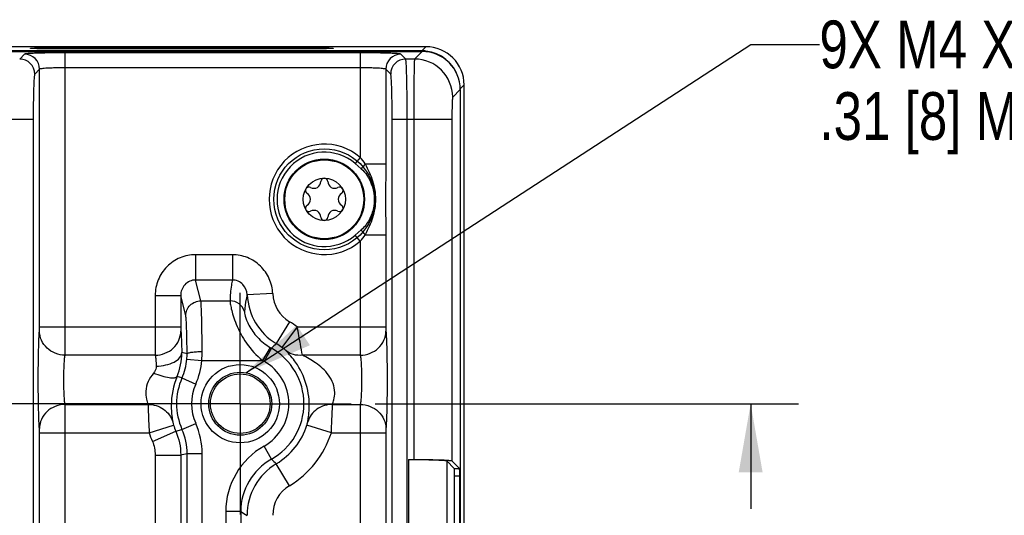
# Model space of a CAD drawing. Header units: inches. Extents: x 0 to 34, y 0 to 22.
# Tile 90 of 133: x 23.2 to 25.8, y 5.4 to 6.7. Entities that reach past the tile are written whole.
import ezdxf

# ---------------------------------------------------------------- set-up
doc = ezdxf.new("R2010")
doc.units = ezdxf.units.IN
doc.header["$LTSCALE"] = 1.87
doc.header["$MEASUREMENT"] = 0
doc.linetypes.add('CENTER', pattern=[0.6, 0.375, -0.075, 0.075, -0.075])
doc.layers.get('0').update_dxf_attribs({"linetype": 'CONTINUOUS'})
for name, color, linetype in [('02___PRT_ALL_AXES', 7, 'CONTINUOUS'), ('COSMETIC', 7, 'CONTINUOUS'), ('DETAIL', 7, 'CONTINUOUS'), ('DIMENSIONS', 7, 'CONTINUOUS')]:
    doc.layers.add(name, color=color, linetype=linetype)
doc.styles.get("Standard").update_dxf_attribs({"font": 'txt', "width": 0.8})
doc.dimstyles.new('DIMSTYLE_1', dxfattribs={"dimtxt": 0.125, "dimasz": 0.18, "dimexe": 0.125, "dimexo": 0.0625, "dimgap": 0.0625, "dimtad": 0, "dimtih": 1, "dimtoh": 1, "dimzin": 4, "dimdsep": 46, "dimtxsty": 'STANDARD', "dimblk": '_FILLED', "dimblk1": '_FILLED', "dimblk2": '_FILLED', "dimcen": 0.09, "dimadec": 0, "dimazin": 0, "dimtp": 0.001, "dimtm": 0.001, "dimtfac": 1, "dimtofl": 0, "dimtmove": 0, "dimatfit": 3, "dimldrblk": '_FILLED', "dimfxl": 1, "dimtolj": 1, "dimtzin": 4, "dimarcsym": 0})
doc.dimstyles.new('DIMSTYLE_2', dxfattribs={"dimtxt": 0.125, "dimasz": 0.18, "dimexe": 0.125, "dimexo": 0.0625, "dimgap": 0.0625, "dimtad": 0, "dimtih": 1, "dimtoh": 1, "dimzin": 4, "dimdsep": 46, "dimtxsty": 'STANDARD', "dimblk": '_FILLED', "dimblk1": '_FILLED', "dimblk2": '_FILLED', "dimcen": 0.09, "dimadec": 0, "dimazin": 0, "dimtp": 0.01, "dimtm": 0.01, "dimtfac": 1, "dimtofl": 0, "dimtmove": 0, "dimatfit": 3, "dimldrblk": '_FILLED', "dimfxl": 1, "dimtolj": 1, "dimtzin": 4, "dimarcsym": 0})
doc.dimstyles.get("Standard").update_dxf_attribs({"dimtxt": 0.125, "dimasz": 0.18, "dimexe": 0.125, "dimexo": 0.0625, "dimgap": 0.09, "dimtad": 0, "dimtih": 1, "dimtoh": 1, "dimdec": 3, "dimzin": 4, "dimdsep": 46, "dimtxsty": 'STANDARD', "dimblk": '_FILLED', "dimblk1": '_FILLED', "dimblk2": '_FILLED', "dimcen": 0.09, "dimadec": 0, "dimazin": 0, "dimtol": 1, "dimtp": 0.01, "dimtm": 0.01, "dimtfac": 1, "dimtdec": 3, "dimtofl": 0, "dimtmove": 0, "dimatfit": 3, "dimldrblk": '_FILLED', "dimfxl": 1, "dimtolj": 1, "dimtzin": 4, "dimarcsym": 0})

# ---------------------------------------------------------------- blocks, each defined once
blk = doc.blocks.new('_FILLED')
at = {"color": 0, "linetype": 'BYBLOCK'}
blk.add_solid([(0, 0), (-1, 0.174), (-1, -0.174)], dxfattribs=at)
blk = doc.blocks.new('*D9')
at = {"layer": 'DIMENSIONS', "color": 6, "linetype": 'CONTINUOUS'}
for p, q in [((24.1097, 5.7152), (25.2178, 5.7152)), ((25.0928, 5.7152), (25.0928, 5.4402)), ((25.0928, 4.9152), (25.0928, 5.1902)), ((24.1097, 4.9152), (25.2178, 4.9152))]:
    blk.add_line(p, q, dxfattribs=at)
at = {"layer": 'DIMENSIONS', "color": 6, "linetype": 'CONTINUOUS', "xscale": 0.18, "yscale": 0.18, "zscale": 0.18}
for p, rotation in [((25.0928, 5.7152), 90), ((25.0928, 4.9152), 270)]:
    blk.add_blockref('_FILLED', p, dxfattribs=dict(at, rotation=rotation))
at = {"layer": 'DIMENSIONS', "color": 6, "linetype": 'CONTINUOUS', "insert": (25.0928, 5.3777), "char_height": 0.125, "width": 1.025, "attachment_point": 2, "line_spacing_factor": 0.9}
blk.add_mtext('.80{\\Ftxt.shx;\\W1.000000;\\H0.125000; }[20.3]', dxfattribs=at)
blk = doc.blocks.new('*D21')
at = {"layer": 'DIMENSIONS', "color": 2, "linetype": 'CONTINUOUS'}
for p, q in [((24.1097, 5.7152), (25.2178, 5.7152)), ((25.0928, 5.7152), (25.0928, 5.4402)), ((25.0928, 4.9152), (25.0928, 5.1902)), ((24.1097, 4.9152), (25.2178, 4.9152))]:
    blk.add_line(p, q, dxfattribs=at)
at = {"layer": 'DIMENSIONS', "color": 2, "linetype": 'CONTINUOUS', "xscale": 0.18, "yscale": 0.18, "zscale": 0.18}
for p, rotation in [((25.0928, 5.7152), 90), ((25.0928, 4.9152), 270)]:
    blk.add_blockref('_FILLED', p, dxfattribs=dict(at, rotation=rotation))
at = {"layer": 'DIMENSIONS', "color": 2, "linetype": 'CONTINUOUS', "insert": (25.0928, 5.3777), "char_height": 0.125, "width": 1.025, "attachment_point": 2, "line_spacing_factor": 0.9}
blk.add_mtext('.80{\\Ftxt.shx;\\W1.000000;\\H0.125000; }[20.3]', dxfattribs=at)

msp = doc.modelspace()

# ---------------------------------------------------------------- linework, layer by layer
at = {"color": 7, "linetype": 'CONTINUOUS'}
for p, q in [((24.2428, 6.6497), (15.4209, 6.6497)), ((24.232, 6.6389), (24.2428, 6.6497)), ((12.5547, 6.6373), (24.2326, 6.6373)), ((24.232, 6.6389), (15.4207, 6.6389)), ((23.1922, 6.6302), (23.1795, 6.6175)), ((24.0708, 6.6338), (23.2985, 6.6338)), ((23.2985, 5.9164), (23.2985, 6.6338)), ((23.3085, 6.6473), (23.8991, 6.6473)), ((23.3085, 6.6473), (23.3085, 6.6438)), ((23.8991, 6.6438), (23.3085, 6.6438)), ((23.8991, 6.6473), (23.8991, 6.6438)), ((24.0708, 6.6338), (24.0708, 6.3599)), ((24.1898, 6.6175), (24.1771, 6.6302)), ((24.2326, 6.6373), (24.2128, 6.6175)), ((24.232, 6.6373), (24.232, 6.6389)), ((24.2128, 6.6175), (24.1898, 6.6175)), ((23.2316, 6.5909), (23.2188, 6.5781)), ((23.2316, 5.9164), (23.2316, 6.5909)), ((24.0708, 6.5945), (23.2985, 6.5945)), ((24.1505, 6.5781), (24.1377, 6.5909)), ((24.1377, 6.5909), (24.1377, 6.3432)), ((24.3323, 6.5392), (24.3428, 6.5497)), ((24.3428, 3.2807), (24.3428, 6.5497)), ((24.3326, 6.5373), (24.3128, 6.5175)), ((24.3326, 6.5373), (24.3326, 3.293)), ((23.0744, 6.4601), (23.2148, 6.4601)), ((23.2148, 6.4601), (23.2148, 3.3703)), ((24.1544, 6.4601), (24.3108, 6.4601)), ((24.1544, 3.3703), (24.1544, 6.4601)), ((24.1938, 3.3703), (24.1938, 6.4601)), ((24.2109, 6.4601), (24.2109, 5.5692)), ((24.3108, 6.4601), (24.3108, 5.5658)), ((24.0708, 6.3599), (24.0572, 6.3441)), ((24.0572, 6.3441), (24.0737, 6.33)), ((24.084, 6.3432), (24.1377, 6.3432)), ((24.1377, 6.3432), (24.1373, 6.2502)), ((24.1373, 6.2502), (24.1377, 6.1571)), ((24.0737, 6.1704), (24.0572, 6.1563)), ((24.0708, 6.1404), (24.0572, 6.1563)), ((24.0708, 6.1404), (24.0708, 5.9164)), ((24.084, 6.1571), (24.1377, 6.1571)), ((24.1377, 6.1571), (24.1377, 5.9164)), ((23.7361, 6.1053), (23.6399, 6.1053)), ((23.6399, 6.1053), (23.6399, 6.039)), ((23.7361, 6.1053), (23.7361, 6.039)), ((23.7361, 6.039), (23.6399, 6.039)), ((23.6535, 5.9844), (23.6399, 6.039)), ((23.5341, 5.9984), (23.601, 5.9984)), ((23.5341, 5.9984), (23.5341, 5.9164)), ((23.601, 5.9984), (23.601, 5.9164)), ((23.6141, 5.9454), (23.601, 5.9984)), ((23.6535, 5.9844), (23.73, 5.9844)), ((23.8419, 6.0033), (23.775, 6.0002)), ((23.8857, 5.9298), (23.8512, 5.8724)), ((23.2313, 5.9052), (23.2316, 5.9164)), ((23.2316, 5.9164), (23.601, 5.9164)), ((23.2982, 5.8421), (23.2985, 5.9164)), ((23.9057, 5.9164), (23.8659, 5.8626)), ((23.9057, 5.9164), (24.1377, 5.9164)), ((23.8353, 5.8623), (23.8153, 5.8285)), ((23.8385, 5.8605), (23.8192, 5.8262)), ((23.5344, 5.8421), (23.2982, 5.8421)), ((23.6177, 5.846), (23.6037, 5.8489)), ((23.6171, 5.832), (23.6563, 5.8285)), ((23.6563, 5.8285), (23.8153, 5.8285)), ((24.0711, 5.8421), (23.9193, 5.8421)), ((23.6043, 5.7825), (23.5914, 5.7865)), ((23.6043, 5.7825), (23.6403, 5.7666)), ((23.2982, 5.7133), (23.5154, 5.7133)), ((23.9982, 5.7133), (24.0711, 5.7133)), ((24.0711, 5.7133), (24.0708, 5.639)), ((23.5184, 5.639), (23.5821, 5.6594)), ((23.5882, 5.6429), (23.6043, 5.6479)), ((23.6043, 5.6479), (23.6403, 5.6638)), ((23.9952, 5.639), (23.9315, 5.6594)), ((24.138, 5.6501), (24.1377, 5.639)), ((23.2316, 5.639), (23.5184, 5.639)), ((23.2316, 4.1914), (23.2316, 5.639)), ((23.2985, 4.1914), (23.2985, 5.639)), ((23.5268, 5.6166), (23.5882, 5.6429)), ((23.9952, 5.639), (24.1377, 5.639)), ((24.0708, 5.639), (24.0708, 4.1914)), ((24.1377, 5.639), (24.1377, 4.1914)), ((23.8385, 5.5699), (23.8192, 5.6042)), ((23.5341, 5.5809), (23.601, 5.5809)), ((23.5341, 5.5809), (23.5341, 5.0494)), ((23.601, 5.5809), (23.601, 5.0494)), ((23.6177, 5.5844), (23.657, 5.5844)), ((23.6177, 5.046), (23.6177, 5.5844)), ((23.657, 5.046), (23.657, 5.5844)), ((24.1971, 5.5692), (24.1971, 4.2612)), ((24.1971, 5.5692), (24.2109, 5.5692)), ((23.8857, 5.5006), (23.8512, 5.558)), ((24.3171, 5.5458), (24.2971, 5.5658)), ((24.2971, 5.5658), (24.2971, 4.2646)), ((24.3108, 5.5658), (24.3309, 5.5458)), ((24.3171, 5.5458), (24.3309, 5.5458)), ((24.3177, 5.5261), (24.3315, 5.5261)), ((24.3177, 4.3043), (24.3177, 5.5261)), ((24.3315, 4.3043), (24.3315, 5.5261)), ((23.7581, 5.4326), (23.7188, 5.4326)), ((23.7188, 5.4326), (23.7188, 5.1977)), ((23.7581, 5.4326), (23.7581, 5.1977))]:
    msp.add_line(p, q, dxfattribs=at)
for centre, radius in [((23.9768, 6.2502), 0.1053), ((23.9768, 6.2502), 0.1033), ((23.9768, 6.2502), 0.0555), ((23.7568, 5.7152), 0.1025), ((23.7568, 5.7152), 0.0824), ((23.7568, 5.7152), 0.0779)]:
    msp.add_circle(centre, radius, dxfattribs=at)
for centre, radius, start, end in [((24.2428, 6.5497), 0.1, 0.0041, 89.9967), ((23.1922, 6.5908), 0.0394, 0.0842, 89.9158), ((24.1771, 6.5908), 0.0394, 90.0842, 179.9158), ((24.232, 6.5388), 0.1001, 84.0009, 89.995), ((24.232, 6.5389), 0.1, 17.522, 83.9996), ((23.1794, 6.5781), 0.0394, 0.0842, 89.9158), ((24.1899, 6.5781), 0.0394, 90.0842, 179.9158), ((24.2127, 6.5174), 0.1001, 0.0838, 89.9162), ((23.9768, 6.2502), 0.1445, 49.4103, 310.5894), ((23.9768, 6.2502), 0.1236, 49.4107, 310.5893), ((23.3823, 5.8026), 0.8858, 37.6142, 38.9901), ((23.9496, 6.2972), 0.0181, 241.6303, 358.3697), ((23.9768, 6.2965), 0.00906, 1.6303, 178.3697), ((24.004, 6.2972), 0.0181, 181.6303, 298.3697), ((23.9367, 6.2733), 0.00906, 61.6303, 238.3697), ((23.9225, 6.2502), 0.0181, 301.6303, 58.3697), ((24.0169, 6.2733), 0.00906, 301.6303, 118.3697), ((24.0311, 6.2502), 0.0181, 121.6303, 238.3697), ((23.9367, 6.2271), 0.00906, 121.6303, 298.3697), ((23.9496, 6.2032), 0.0181, 1.6303, 118.3697), ((24.004, 6.2032), 0.0181, 61.6303, 178.3697), ((24.0169, 6.2271), 0.00906, 241.6303, 58.3697), ((23.9768, 6.2039), 0.00906, 181.6303, 358.3697), ((23.3586, 6.7165), 0.916, 321.0326, 322.3631), ((23.9323, 6.0074), 0.1575, 182.6098, 239.0002), ((23.9323, 6.0074), 0.0905, 182.5962, 239.0149), ((23.7568, 5.7152), 0.2503, 53.5019, 59.0166), ((23.3267, 5.8505), 0.3303, 356.1726, 0.2241), ((23.9157, 5.9981), 0.1578, 239.3757, 240.6843), ((24.2144, 5.4699), 0.5422, 132.0591, 133.9058), ((23.7568, 5.7152), 0.1667, 299.3297, 60.6758), ((23.7568, 5.7152), 0.1834, 53.5019, 59.0166), ((23.449, 5.847), 0.1547, 336.9709, 0.7003), ((23.4594, 5.8462), 0.1583, 336.2558, 354.8372), ((23.4708, 5.845), 0.1468, 354.9006, 0.3792), ((23.4591, 5.8463), 0.198, 336.2583, 354.838), ((23.9161, 5.9987), 0.1978, 239.3674, 240.6725), ((23.7568, 5.7152), 0.1273, 299.3242, 60.6758), ((23.7568, 5.7152), 0.1667, 156.1998, 203.8002), ((23.7568, 5.7152), 0.1273, 156.1998, 203.8002), ((23.7568, 5.7152), 0.1834, 197.7258, 203.2005), ((23.7568, 5.7152), 0.1834, 300.9834, 342.2742), ((23.7568, 5.7152), 0.2503, 197.7258, 203.2005), ((23.7568, 5.7152), 0.2503, 300.9834, 342.2742), ((23.9155, 5.4326), 0.1967, 119.3241, 180.0001), ((22.9441, 8.7786), 3.2644, 281.609, 281.9089), ((23.9155, 5.4327), 0.1573, 119.3053, 180.0136), ((24.2148, 5.9601), 0.5421, 226.044, 227.8903), ((23.9323, 5.423), 0.1575, 120.9998, 179.9836), ((23.9323, 5.423), 0.0905, 120.9855, 179.998), ((24.431, 6.5828), 1.3326, 239.6717, 240.5013)]:
    msp.add_arc(centre, radius, start, end, dxfattribs=at)
for centre, major_axis, ratio, start_param, end_param in [((24.2325, 6.5372), (0.0708, 0.0708), 0.998783, -0.784789, 0.784789), ((24.3171, 5.5261), (0, 0.0197), 0.034921, -1.570796, -0.034907), ((24.3308, 5.5261), (0, 0.0197), 0.034921, -1.570796, -0.034907)]:
    msp.add_ellipse(centre, major_axis=major_axis, ratio=ratio, start_param=start_param, end_param=end_param, dxfattribs=at)
for points, knots in [([(23.2985, 6.6338), (23.2852, 6.6338), (23.2659, 6.6337), (23.2413, 6.6332), (23.2255, 6.6328), (23.2125, 6.6323), (23.2035, 6.6318), (23.198, 6.6313), (23.1952, 6.631), (23.1934, 6.6307), (23.1924, 6.6304), (23.1922, 6.6302)], [0, 0, 0, 0, 0.374119, 0.543968, 0.693877, 0.818356, 0.912859, 0.947756, 0.973996, 0.991383, 1, 1, 1, 1]), ([(23.2079, 6.6455), (23.2079, 6.6456), (23.2084, 6.6457), (23.2088, 6.6458), (23.2097, 6.6459), (23.2107, 6.646), (23.2125, 6.6461), (23.2154, 6.6462), (23.2195, 6.6464), (23.2246, 6.6465), (23.2304, 6.6467), (23.2397, 6.6468), (23.2529, 6.647), (23.2702, 6.6472), (23.289, 6.6473), (23.302, 6.6473), (23.3085, 6.6473)], [0, 0, 0, 0, 0.003636, 0.008994, 0.016773, 0.026965, 0.03955, 0.071776, 0.113136, 0.163228, 0.221576, 0.287618, 0.439913, 0.614301, 0.804287, 1, 1, 1, 1]), ([(23.3085, 6.6438), (23.3021, 6.6438), (23.2894, 6.6438), (23.271, 6.6439), (23.2564, 6.644), (23.2455, 6.6442), (23.2383, 6.6443), (23.2317, 6.6444), (23.2258, 6.6446), (23.2207, 6.6447), (23.2164, 6.6448), (23.2134, 6.645), (23.2114, 6.6451), (23.2102, 6.6452), (23.2093, 6.6453), (23.2087, 6.6453), (23.2082, 6.6454), (23.208, 6.6455), (23.2079, 6.6455)], [0, 0, 0, 0, 0.191597, 0.377824, 0.549417, 0.627753, 0.700256, 0.766188, 0.824878, 0.875779, 0.918432, 0.95244, 0.966098, 0.977483, 0.98657, 0.993345, 0.997804, 1, 1, 1, 1]), ([(23.8991, 6.6473), (23.9056, 6.6473), (23.9186, 6.6473), (23.9374, 6.6472), (23.9547, 6.647), (23.9679, 6.6468), (23.9772, 6.6467), (23.983, 6.6465), (23.988, 6.6464), (23.9922, 6.6462), (23.9951, 6.6461), (23.9969, 6.646), (23.9979, 6.6459), (23.9988, 6.6458), (23.9992, 6.6457), (23.9997, 6.6456), (23.9997, 6.6455)], [0, 0, 0, 0, 0.195826, 0.385808, 0.560148, 0.712431, 0.778462, 0.836799, 0.886882, 0.928236, 0.960456, 0.97304, 0.98323, 0.991008, 0.996364, 1, 1, 1, 1]), ([(23.9997, 6.6455), (23.9996, 6.6455), (23.9994, 6.6454), (23.9989, 6.6453), (23.9983, 6.6453), (23.9974, 6.6452), (23.9962, 6.6451), (23.9942, 6.645), (23.9912, 6.6448), (23.9869, 6.6447), (23.9818, 6.6446), (23.9759, 6.6444), (23.9693, 6.6443), (23.962, 6.6442), (23.9512, 6.644), (23.9366, 6.6439), (23.9182, 6.6438), (23.9055, 6.6438), (23.8991, 6.6438)], [0, 0, 0, 0, 0.002196, 0.006656, 0.013431, 0.02252, 0.033907, 0.047568, 0.081581, 0.12424, 0.17515, 0.233851, 0.299794, 0.372301, 0.450644, 0.622288, 0.808515, 1, 1, 1, 1]), ([(24.1771, 6.6302), (24.1768, 6.6304), (24.1759, 6.6307), (24.1741, 6.631), (24.1713, 6.6313), (24.1658, 6.6318), (24.1568, 6.6323), (24.1438, 6.6328), (24.128, 6.6332), (24.1034, 6.6337), (24.0841, 6.6338), (24.0708, 6.6338)], [0, 0, 0, 0, 0.008597, 0.025964, 0.052179, 0.087061, 0.18149, 0.305911, 0.455827, 0.625676, 1, 1, 1, 1]), ([(24.1938, 6.4601), (24.1938, 6.4798), (24.1936, 6.5084), (24.1932, 6.5448), (24.1927, 6.5682), (24.1921, 6.5875), (24.1916, 6.6008), (24.191, 6.609), (24.1907, 6.6131), (24.1903, 6.6157), (24.1901, 6.6171), (24.1898, 6.6175)], [0, 0, 0, 0, 0.374557, 0.544517, 0.694523, 0.819012, 0.913444, 0.948288, 0.97443, 0.991671, 1, 1, 1, 1]), ([(24.2128, 6.6175), (24.2127, 6.6171), (24.2126, 6.6157), (24.2123, 6.6113), (24.2121, 6.6022), (24.2117, 6.5875), (24.2114, 6.5681), (24.2112, 6.5448), (24.211, 6.5083), (24.2109, 6.4798), (24.2109, 6.4601)], [0, 0, 0, 0, 0.008046, 0.025167, 0.086064, 0.180503, 0.305051, 0.455146, 0.625212, 1, 1, 1, 1]), ([(23.2188, 6.5781), (23.2186, 6.5779), (23.2183, 6.5768), (23.218, 6.5749), (23.2176, 6.5718), (23.2171, 6.5657), (23.2165, 6.5557), (23.2159, 6.5411), (23.2155, 6.5236), (23.215, 6.4963), (23.2148, 6.4748), (23.2148, 6.4601)], [0, 0, 0, 0, 0.008604, 0.025967, 0.052176, 0.087054, 0.181481, 0.305903, 0.455824, 0.625684, 1, 1, 1, 1]), ([(23.2985, 6.5945), (23.2901, 6.5945), (23.2779, 6.5943), (23.2624, 6.5939), (23.2525, 6.5935), (23.2443, 6.5929), (23.2379, 6.5924), (23.2342, 6.5917), (23.2319, 6.5914), (23.2316, 6.5909)], [0, 0, 0, 0, 0.373447, 0.54299, 0.692643, 0.816964, 0.91148, 0.97293, 1, 1, 1, 1]), ([(24.1377, 6.5909), (24.1374, 6.5914), (24.1351, 6.5917), (24.1313, 6.5924), (24.125, 6.5929), (24.1168, 6.5935), (24.1068, 6.5939), (24.0913, 6.5943), (24.0792, 6.5945), (24.0708, 6.5945)], [0, 0, 0, 0, 0.027052, 0.088466, 0.182908, 0.307182, 0.456838, 0.626375, 1, 1, 1, 1]), ([(24.1544, 6.4601), (24.1544, 6.4748), (24.1543, 6.4963), (24.1538, 6.5236), (24.1533, 6.5411), (24.1528, 6.5557), (24.1522, 6.5657), (24.1517, 6.5718), (24.1513, 6.5749), (24.1509, 6.5768), (24.1507, 6.5779), (24.1505, 6.5781)], [0, 0, 0, 0, 0.374316, 0.544176, 0.694097, 0.818519, 0.912946, 0.947824, 0.974033, 0.991396, 1, 1, 1, 1]), ([(24.3128, 6.5175), (24.3124, 6.5172), (24.3124, 6.5153), (24.3119, 6.512), (24.3117, 6.5066), (24.3114, 6.4995), (24.3111, 6.491), (24.3109, 6.4777), (24.3108, 6.4673), (24.3108, 6.4601)], [0, 0, 0, 0, 0.025848, 0.086935, 0.181374, 0.305812, 0.455752, 0.625635, 1, 1, 1, 1]), ([(24.084, 6.3432), (24.083, 6.3421), (24.0794, 6.3378), (24.076, 6.3333), (24.0737, 6.33)], [0, 0, 0, 0, 0.275539, 1, 1, 1, 1]), ([(24.084, 6.3432), (24.0874, 6.3358), (24.0949, 6.3213), (24.1066, 6.291), (24.1106, 6.2664), (24.1106, 6.2502)], [0, 0, 0, 0, 0.250379, 0.500788, 1, 1, 1, 1]), ([(24.0737, 6.33), (24.0793, 6.3252), (24.0986, 6.3026), (24.1075, 6.2722), (24.1075, 6.2502)], [0, 0, 0, 0, 0.251081, 1, 1, 1, 1]), ([(24.1075, 6.2502), (24.1075, 6.2428), (24.1057, 6.2241), (24.0957, 6.1959), (24.0821, 6.1776), (24.0737, 6.1704)], [0, 0, 0, 0, 0.25114, 0.626815, 1, 1, 1, 1]), ([(24.1106, 6.2502), (24.1106, 6.234), (24.1066, 6.2094), (24.0949, 6.179), (24.0874, 6.1646), (24.084, 6.1571)], [0, 0, 0, 0, 0.499215, 0.749622, 1, 1, 1, 1]), ([(24.084, 6.1571), (24.083, 6.1583), (24.0794, 6.1626), (24.076, 6.167), (24.0737, 6.1704)], [0, 0, 0, 0, 0.275543, 1, 1, 1, 1]), ([(23.6399, 6.1053), (23.6261, 6.1053), (23.5981, 6.0997), (23.5629, 6.0758), (23.5395, 6.0402), (23.5341, 6.0123), (23.5341, 5.9984)], [0, 0, 0, 0, 0.250003, 0.499951, 0.749924, 1, 1, 1, 1]), ([(23.8419, 6.0033), (23.8412, 6.0167), (23.8349, 6.0436), (23.8112, 6.0774), (23.7767, 6.1), (23.7495, 6.1053), (23.7361, 6.1053)], [0, 0, 0, 0, 0.25007, 0.500045, 0.750002, 1, 1, 1, 1]), ([(23.6399, 6.039), (23.6347, 6.039), (23.6241, 6.0369), (23.6111, 6.0275), (23.6027, 6.014), (23.6009, 6.0036), (23.601, 5.9984)], [0, 0, 0, 0, 0.252287, 0.503673, 0.752857, 1, 1, 1, 1]), ([(23.7361, 6.039), (23.7351, 6.0345), (23.7317, 6.0165), (23.73, 5.9981), (23.73, 5.9844)], [0, 0, 0, 0, 0.252607, 1, 1, 1, 1]), ([(23.775, 6.0002), (23.7747, 6.0101), (23.7683, 6.0255), (23.7514, 6.037), (23.7411, 6.039), (23.7361, 6.039)], [0, 0, 0, 0, 0.492098, 0.745562, 1, 1, 1, 1]), ([(23.6141, 5.9454), (23.6142, 5.9554), (23.6227, 5.9761), (23.6435, 5.9844), (23.6535, 5.9844)], [0, 0, 0, 0, 0.498388, 1, 1, 1, 1]), ([(23.657, 5.8518), (23.6569, 5.8678), (23.6567, 5.8973), (23.6561, 5.9366), (23.6549, 5.9648), (23.6544, 5.9795), (23.6535, 5.9844)], [0, 0, 0, 0, 0.361053, 0.6673, 0.88772, 1, 1, 1, 1]), ([(23.7678, 5.9563), (23.7655, 5.9642), (23.7553, 5.9789), (23.7383, 5.9844), (23.73, 5.9844)], [0, 0, 0, 0, 0.498595, 1, 1, 1, 1]), ([(23.73, 5.9844), (23.73, 5.9819), (23.731, 5.975), (23.7335, 5.962), (23.7384, 5.944), (23.7495, 5.9129), (23.772, 5.8708), (23.7991, 5.8412), (23.8153, 5.8285)], [0, 0, 0, 0, 0.040797, 0.114538, 0.21847, 0.348261, 0.660063, 1, 1, 1, 1]), ([(23.775, 6.0002), (23.7741, 5.9966), (23.7706, 5.9821), (23.7685, 5.9674), (23.7678, 5.9563)], [0, 0, 0, 0, 0.253218, 1, 1, 1, 1]), ([(23.7678, 5.9563), (23.7677, 5.9549), (23.7683, 5.951), (23.77, 5.9435), (23.7736, 5.9329), (23.7825, 5.9134), (23.8014, 5.8869), (23.8229, 5.8696), (23.8353, 5.8623)], [0, 0, 0, 0, 0.034911, 0.098605, 0.192389, 0.316525, 0.6379, 1, 1, 1, 1]), ([(23.6177, 5.846), (23.6176, 5.858), (23.6173, 5.8801), (23.6167, 5.9096), (23.6156, 5.9307), (23.615, 5.9418), (23.6141, 5.9454)], [0, 0, 0, 0, 0.360899, 0.66702, 0.88744, 1, 1, 1, 1]), ([(23.2313, 5.6501), (23.2306, 5.6566), (23.2298, 5.6731), (23.2284, 5.7156), (23.2279, 5.7777), (23.2284, 5.8398), (23.2298, 5.8823), (23.2306, 5.8987), (23.2313, 5.9052)], [0, 0, 0, 0, 0.076843, 0.193551, 0.5, 0.806448, 0.923156, 1, 1, 1, 1]), ([(23.2982, 5.8421), (23.2895, 5.8422), (23.2722, 5.8456), (23.2502, 5.8595), (23.2351, 5.8804), (23.2314, 5.8971), (23.2313, 5.9052)], [0, 0, 0, 0, 0.256111, 0.509215, 0.756946, 1, 1, 1, 1]), ([(23.5341, 5.9164), (23.5341, 5.9084), (23.5341, 5.8836), (23.5341, 5.8589), (23.5344, 5.8421)], [0, 0, 0, 0, 0.321742, 1, 1, 1, 1]), ([(23.5344, 5.8421), (23.543, 5.8422), (23.5603, 5.8455), (23.5824, 5.8595), (23.5974, 5.8804), (23.6012, 5.8971), (23.6013, 5.9052)], [0, 0, 0, 0, 0.256111, 0.509215, 0.756946, 1, 1, 1, 1]), ([(23.601, 5.9164), (23.601, 5.9152), (23.601, 5.9115), (23.601, 5.9078), (23.6013, 5.9052)], [0, 0, 0, 0, 0.321678, 1, 1, 1, 1]), ([(23.6013, 5.9052), (23.602, 5.8979), (23.6029, 5.8791), (23.6035, 5.8603), (23.6037, 5.8489)], [0, 0, 0, 0, 0.393475, 1, 1, 1, 1]), ([(23.9193, 5.8421), (23.9178, 5.8518), (23.9134, 5.8765), (23.9088, 5.9013), (23.9057, 5.9164)], [0, 0, 0, 0, 0.388627, 1, 1, 1, 1]), ([(24.0708, 5.9164), (24.0708, 5.9084), (24.0709, 5.8836), (24.0708, 5.8589), (24.0711, 5.8421)], [0, 0, 0, 0, 0.321742, 1, 1, 1, 1]), ([(24.0711, 5.8421), (24.0797, 5.8422), (24.097, 5.8455), (24.1191, 5.8595), (24.1342, 5.8804), (24.1379, 5.8971), (24.138, 5.9052)], [0, 0, 0, 0, 0.256111, 0.509215, 0.756946, 1, 1, 1, 1]), ([(24.1377, 5.9164), (24.1377, 5.9152), (24.1378, 5.9115), (24.1377, 5.9078), (24.138, 5.9052)], [0, 0, 0, 0, 0.321678, 1, 1, 1, 1]), ([(24.138, 5.9052), (24.1386, 5.8987), (24.1395, 5.8823), (24.1409, 5.8398), (24.1414, 5.7777), (24.1409, 5.7156), (24.1395, 5.6731), (24.1386, 5.6566), (24.138, 5.6501)], [0, 0, 0, 0, 0.076844, 0.193552, 0.5, 0.806449, 0.923156, 1, 1, 1, 1]), ([(23.6177, 5.846), (23.6178, 5.8465), (23.619, 5.8474), (23.6229, 5.8489), (23.631, 5.8504), (23.6429, 5.8515), (23.6521, 5.8518), (23.657, 5.8518)], [0, 0, 0, 0, 0.03683, 0.101852, 0.320175, 0.634639, 1, 1, 1, 1]), ([(23.8758, 5.8544), (23.8753, 5.8549), (23.8722, 5.8578), (23.8688, 5.8605), (23.8659, 5.8626)], [0, 0, 0, 0, 0.15909, 1, 1, 1, 1]), ([(23.9336, 5.6675), (23.9342, 5.6718), (23.9359, 5.6831), (23.9389, 5.716), (23.9331, 5.7666), (23.9082, 5.8185), (23.8851, 5.8448), (23.8758, 5.8544)], [0, 0, 0, 0, 0.064043, 0.167789, 0.486594, 0.802054, 1, 1, 1, 1]), ([(23.9193, 5.8421), (23.9115, 5.8412), (23.8957, 5.8423), (23.8816, 5.8496), (23.8758, 5.8544)], [0, 0, 0, 0, 0.508595, 1, 1, 1, 1]), ([(23.2982, 5.7133), (23.2975, 5.7166), (23.2967, 5.7249), (23.2953, 5.7463), (23.2948, 5.7777), (23.2953, 5.8091), (23.2967, 5.8305), (23.2975, 5.8388), (23.2982, 5.8421)], [0, 0, 0, 0, 0.077147, 0.193831, 0.500016, 0.806192, 0.922866, 1, 1, 1, 1]), ([(23.5344, 5.8421), (23.5351, 5.8384), (23.536, 5.8289), (23.5366, 5.8194), (23.5368, 5.8136)], [0, 0, 0, 0, 0.394329, 1, 1, 1, 1]), ([(23.5368, 5.8136), (23.5453, 5.8138), (23.5613, 5.8156), (23.5825, 5.8228), (23.5982, 5.8335), (23.6034, 5.8441), (23.6037, 5.8489)], [0, 0, 0, 0, 0.312522, 0.593943, 0.822149, 1, 1, 1, 1]), ([(23.9982, 5.7133), (23.9995, 5.7174), (24.003, 5.7275), (24.0053, 5.7461), (24.001, 5.7687), (23.9891, 5.7901), (23.9727, 5.8079), (23.9497, 5.826), (23.9312, 5.8361), (23.9193, 5.8421)], [0, 0, 0, 0, 0.076086, 0.190962, 0.331338, 0.479595, 0.624013, 0.761568, 1, 1, 1, 1]), ([(24.0711, 5.8421), (24.0717, 5.8388), (24.0726, 5.8305), (24.074, 5.8091), (24.0745, 5.7777), (24.074, 5.7463), (24.0726, 5.7249), (24.0717, 5.7166), (24.0711, 5.7133)], [0, 0, 0, 0, 0.077134, 0.193809, 0.499986, 0.806171, 0.922854, 1, 1, 1, 1]), ([(23.5368, 5.8136), (23.5369, 5.8121), (23.5365, 5.8055), (23.5332, 5.7993), (23.53, 5.7955)], [0, 0, 0, 0, 0.237024, 1, 1, 1, 1]), ([(23.53, 5.7955), (23.5243, 5.7887), (23.5145, 5.7738), (23.5083, 5.7495), (23.5102, 5.7289), (23.514, 5.7177), (23.5154, 5.7133)], [0, 0, 0, 0, 0.303681, 0.597445, 0.840418, 1, 1, 1, 1]), ([(23.53, 5.7955), (23.5371, 5.7927), (23.5504, 5.788), (23.569, 5.7838), (23.582, 5.7823), (23.5901, 5.7843), (23.5914, 5.7865)], [0, 0, 0, 0, 0.359863, 0.664576, 0.881039, 1, 1, 1, 1]), ([(23.5914, 5.7865), (23.5813, 5.7624), (23.5746, 5.7268), (23.5772, 5.6867), (23.5793, 5.6727), (23.58, 5.6675)], [0, 0, 0, 0, 0.64894, 0.869536, 1, 1, 1, 1]), ([(23.2982, 5.7133), (23.2895, 5.7132), (23.2722, 5.7098), (23.2502, 5.6959), (23.2351, 5.675), (23.2314, 5.6583), (23.2313, 5.6501)], [0, 0, 0, 0, 0.256111, 0.509215, 0.756946, 1, 1, 1, 1]), ([(23.2985, 5.639), (23.2985, 5.647), (23.2984, 5.6717), (23.2984, 5.6965), (23.2982, 5.7133)], [0, 0, 0, 0, 0.321753, 1, 1, 1, 1]), ([(23.5154, 5.7133), (23.5296, 5.7136), (23.5585, 5.7054), (23.5763, 5.6807), (23.58, 5.6675)], [0, 0, 0, 0, 0.509031, 1, 1, 1, 1]), ([(23.5154, 5.7133), (23.5155, 5.7095), (23.5163, 5.6847), (23.5174, 5.66), (23.5184, 5.639)], [0, 0, 0, 0, 0.153484, 1, 1, 1, 1]), ([(23.9982, 5.7133), (23.984, 5.7136), (23.9551, 5.7054), (23.9374, 5.6807), (23.9336, 5.6675)], [0, 0, 0, 0, 0.509029, 1, 1, 1, 1]), ([(23.9952, 5.639), (23.9956, 5.647), (23.9967, 5.6717), (23.9978, 5.6965), (23.9982, 5.7133)], [0, 0, 0, 0, 0.321685, 1, 1, 1, 1]), ([(24.0711, 5.7133), (24.0797, 5.7132), (24.097, 5.7098), (24.1191, 5.6959), (24.1342, 5.675), (24.1379, 5.6583), (24.138, 5.6501)], [0, 0, 0, 0, 0.256111, 0.509215, 0.756946, 1, 1, 1, 1]), ([(23.2316, 5.639), (23.2316, 5.6402), (23.2315, 5.6439), (23.2315, 5.6476), (23.2313, 5.6501)], [0, 0, 0, 0, 0.321678, 1, 1, 1, 1]), ([(23.58, 5.6675), (23.58, 5.6672), (23.5806, 5.6644), (23.5814, 5.6617), (23.5821, 5.6594)], [0, 0, 0, 0, 0.131764, 1, 1, 1, 1]), ([(23.9315, 5.6594), (23.9318, 5.6603), (23.9326, 5.663), (23.9334, 5.6657), (23.9336, 5.6675)], [0, 0, 0, 0, 0.357236, 1, 1, 1, 1]), ([(24.2097, 5.5692), (24.2208, 5.5691), (24.2369, 5.5689), (24.2573, 5.5685), (24.2702, 5.5681), (24.2807, 5.5676), (24.2888, 5.5672), (24.2937, 5.5664), (24.2965, 5.5663), (24.2971, 5.5658)], [0, 0, 0, 0, 0.380624, 0.550924, 0.699629, 0.821983, 0.914476, 0.974297, 1, 1, 1, 1]), ([(24.2097, 5.5692), (24.2223, 5.5692), (24.2407, 5.5691), (24.2641, 5.5687), (24.2791, 5.5683), (24.2915, 5.5678), (24.3001, 5.5673), (24.3054, 5.5668), (24.308, 5.5665), (24.3097, 5.5662), (24.3106, 5.566), (24.3108, 5.5658)], [0, 0, 0, 0, 0.373532, 0.543403, 0.693432, 0.818132, 0.912781, 0.947742, 0.973992, 0.99139, 1, 1, 1, 1])]:
    msp.add_open_spline(points, degree=3, knots=knots, dxfattribs=at)
for points in [[(23.6177, 5.5844), (23.6177, 5.6061), (23.613, 5.6281), (23.6043, 5.6479)], [(23.657, 5.5844), (23.657, 5.6115), (23.6512, 5.6391), (23.6403, 5.6638)], [(23.5882, 5.6429), (23.5966, 5.6235), (23.601, 5.602), (23.601, 5.5809)], [(23.5268, 5.6166), (23.5316, 5.6054), (23.5341, 5.5931), (23.5341, 5.5809)]]:
    msp.add_open_spline(points, degree=3, dxfattribs=at)
at = {"layer": '02___PRT_ALL_AXES', "color": 7, "linetype": 'CENTER'}
for q in [(23.7568, 6.0055), (19.2958, 5.7152), (24.0472, 5.7152), (23.7568, 5.4248)]:
    msp.add_line((23.7568, 5.7152), q, dxfattribs=at)
at = {"layer": 'COSMETIC', "color": 7, "linetype": 'CONTINUOUS'}
msp.add_circle((23.9768, 6.2502), 0.1323, dxfattribs=at)

# ---------------------------------------------------------------- texts
at = {"layer": 'DETAIL', "color": 2, "linetype": 'CONTINUOUS', "insert": (25.2728, 6.7183), "char_height": 0.125, "width": 2.1, "attachment_point": 1, "line_spacing_factor": 0.9}
msp.add_mtext('9X M4 X 0.7\\P.31 [8] MAX INSERTION', dxfattribs=at)

# ---------------------------------------------------------------- dimensions: what is measured, and where the dimension line sits
at = {"layer": 'DIMENSIONS', "color": 6, "linetype": 'CONTINUOUS'}
dim = msp.add_linear_dim(base=(25.0928, 5.7152), p1=(24.0472, 4.9152), p2=(24.0472, 5.7152), angle=90, dimstyle='DIMSTYLE_2', dxfattribs=at)
dim.commit()
dim.dimension.update_dxf_attribs({"geometry": '*D9', "text_midpoint": (25.0928, 5.3152), "dimtype": 160})
at = {"layer": 'DIMENSIONS', "color": 2, "linetype": 'CONTINUOUS'}
dim = msp.add_linear_dim(base=(25.0928, 5.7152), p1=(24.0472, 4.9152), p2=(24.0472, 5.7152), angle=90, dimstyle='DIMSTYLE_1', dxfattribs=at)
dim.commit()
dim.dimension.update_dxf_attribs({"geometry": '*D21', "text_midpoint": (25.0928, 5.3152), "dimtype": 160})

# ---------------------------------------------------------------- leaders
at = {"layer": 'DETAIL', "color": 2, "linetype": 'CONTINUOUS'}
msp.add_leader([(23.7711, 5.7963), (25.0928, 6.6558), (25.2728, 6.6558)], dimstyle='STANDARD', override={"dimtad": 0}, dxfattribs=at)

doc.saveas('drawing.dxf')
